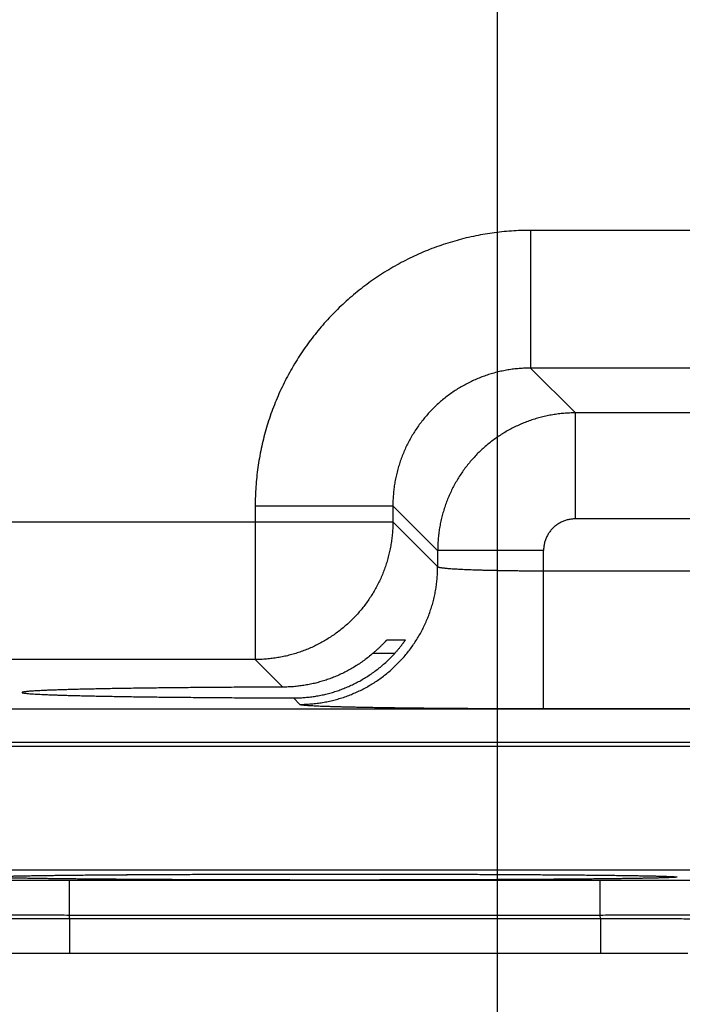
# Model space of a CAD drawing. Header units: inches. Extents: x 0 to 34, y 0 to 22.
# Tile 90 of 112: x 24.252 to 24.627, y 13.934 to 14.492. Entities that reach past the tile are written whole.
import ezdxf

# ---------------------------------------------------------------- set-up
doc = ezdxf.new("R2010")
doc.units = ezdxf.units.IN
doc.header["$LTSCALE"] = 1.87
doc.header["$MEASUREMENT"] = 0
doc.layers.get('0').update_dxf_attribs({"linetype": 'CONTINUOUS'})
doc.layers.add('DIMENSIONS', color=7, linetype='CONTINUOUS')
doc.styles.get("Standard").update_dxf_attribs({"font": 'txt', "width": 0.8})
doc.dimstyles.new('DIMSTYLE_1', dxfattribs={"dimtxt": 0.125, "dimasz": 0.18, "dimexe": 0.18, "dimexo": 0.0625, "dimgap": 0.09, "dimtad": 0, "dimtih": 1, "dimtoh": 1, "dimdec": 3, "dimzin": 4, "dimdsep": 46, "dimtxsty": 'STANDARD', "dimblk": '_FILLED', "dimblk1": '_FILLED', "dimblk2": '_FILLED', "dimcen": 0.09, "dimadec": 0, "dimazin": 0, "dimtp": 0.01, "dimtm": 0.01, "dimtfac": 1, "dimtdec": 3, "dimtofl": 0, "dimtmove": 0, "dimatfit": 3, "dimldrblk": '_FILLED', "dimfxl": 1, "dimtolj": 1, "dimtzin": 4, "dimarcsym": 0})

# ---------------------------------------------------------------- blocks, each defined once
blk = doc.blocks.new('_FILLED')
at = {"color": 0, "linetype": 'BYBLOCK'}
blk.add_solid([(0, 0), (-1, 0.1736), (-1, -0.1736)], dxfattribs=at)
blk = doc.blocks.new('*D6')
at = {"layer": 'DIMENSIONS', "color": 2, "linetype": 'CONTINUOUS'}
for p, q in [((25.45245, 14.88595), (25.45245, 13.08141)), ((24.52245, 14.87442), (24.52245, 13.08141)), ((24.98745, 13.20641), (23.68932, 13.20641)), ((24.52245, 13.20641), (24.98745, 13.20641)), ((25.45245, 13.20641), (24.98745, 13.20641))]:
    blk.add_line(p, q, dxfattribs=at)
at = {"layer": 'DIMENSIONS', "color": 2, "linetype": 'CONTINUOUS', "xscale": 0.18, "yscale": 0.18, "zscale": 0.18, "rotation": 180}
blk.add_blockref('_FILLED', (24.52245, 13.20641), dxfattribs=at)
at = {"layer": 'DIMENSIONS', "color": 2, "linetype": 'CONTINUOUS', "xscale": 0.18, "yscale": 0.18, "zscale": 0.18}
blk.add_blockref('_FILLED', (25.45245, 13.20641), dxfattribs=at)
at = {"layer": 'DIMENSIONS', "color": 2, "linetype": 'CONTINUOUS', "width": 0.8}
for s, p in [('[', (22.92682, 13.14391)), (']', (23.52682, 13.14391)), ('7X ', (22.10182, 13.14391)), ('.930', (22.40182, 13.14391)), ('23.62', (23.02682, 13.14391))]:
    blk.add_text(s, height=0.125, dxfattribs=at).set_placement(p)

msp = doc.modelspace()

# ---------------------------------------------------------------- linework, layer by layer
at = {"color": 7, "linetype": 'CONTINUOUS'}
for p, q in [((24.6916, 14.37228), (24.54129, 14.37228)), ((24.54129, 14.37228), (24.54129, 14.29429)), ((24.6916, 14.29429), (24.54129, 14.29429)), ((24.54129, 14.29429), (24.56666, 14.26892)), ((24.66623, 14.26892), (24.56666, 14.26892)), ((24.56666, 14.20893), (24.56666, 14.26892)), ((24.38531, 14.21631), (24.4633, 14.21631)), ((24.38531, 14.21631), (24.38531, 14.12929)), ((24.4633, 14.21631), (24.48867, 14.19094)), ((24.4633, 14.21631), (24.4633, 14.20728)), ((24.66623, 14.20893), (24.56666, 14.20893)), ((23.83959, 14.20728), (24.4633, 14.20728)), ((24.4633, 14.20728), (24.48867, 14.18191)), ((24.54866, 14.19094), (24.48867, 14.19094)), ((24.48867, 14.19094), (24.48867, 14.18191)), ((24.54866, 14.10156), (24.54866, 14.19094)), ((24.54866, 14.17955), (24.68423, 14.17955)), ((24.46005, 14.14052), (24.47035, 14.14052)), ((24.46437, 14.13278), (24.45201, 14.13278)), ((24.38531, 14.12929), (23.91758, 14.12929)), ((24.38531, 14.12929), (24.40091, 14.11369)), ((24.40703, 14.10758), (24.41068, 14.10392)), ((18.41877, 14.10148), (25.80914, 14.10148)), ((24.54866, 14.10156), (24.68423, 14.10156)), ((18.41877, 14.08246), (25.80914, 14.08246)), ((24.09177, 14.0803), (24.76912, 14.0803)), ((24.13021, 14.01031), (24.73068, 14.01031)), ((24.25051, 14.00679), (24.25382, 14.00686)), ((24.25907, 14.00695), (24.26435, 14.00703)), ((24.26435, 14.00703), (24.2708, 14.00712)), ((24.2708, 14.00712), (24.27653, 14.00719)), ((24.27653, 14.00719), (24.2832, 14.00726)), ((24.28008, 14.00432), (24.58081, 14.00432)), ((24.28008, 13.98467), (24.28008, 14.00432)), ((24.2832, 14.00726), (24.29105, 14.00734)), ((24.29105, 14.00734), (24.30049, 14.00742)), ((24.30049, 14.00742), (24.31234, 14.00751)), ((24.31234, 14.00751), (24.32218, 14.00757)), ((24.32218, 14.00757), (24.33313, 14.00763)), ((24.33313, 14.00763), (24.34437, 14.00768)), ((24.34437, 14.00768), (24.35599, 14.00773)), ((24.35599, 14.00773), (24.36793, 14.00777)), ((24.36793, 14.00777), (24.38014, 14.0078)), ((24.38014, 14.0078), (24.39258, 14.00782)), ((24.39258, 14.00782), (24.40518, 14.00784)), ((24.40518, 14.00784), (24.4179, 14.00785)), ((24.4179, 14.00785), (24.43045, 14.00786)), ((24.43045, 14.00786), (24.44298, 14.00785)), ((24.44298, 14.00785), (24.4557, 14.00784)), ((24.4557, 14.00784), (24.46831, 14.00782)), ((24.46831, 14.00782), (24.48075, 14.0078)), ((24.48075, 14.0078), (24.49298, 14.00777)), ((24.49298, 14.00777), (24.50494, 14.00773)), ((24.50494, 14.00773), (24.51657, 14.00768)), ((24.51657, 14.00768), (24.5278, 14.00763)), ((24.5278, 14.00763), (24.53868, 14.00757)), ((24.53868, 14.00757), (24.54872, 14.0075)), ((24.54872, 14.0075), (24.55741, 14.00744)), ((24.55741, 14.00744), (24.56824, 14.00735)), ((24.56824, 14.00735), (24.57693, 14.00727)), ((24.57693, 14.00727), (24.58416, 14.00719)), ((24.58081, 13.98467), (24.58081, 14.00432)), ((24.58416, 14.00719), (24.59031, 14.00712)), ((24.59031, 14.00712), (24.59557, 14.00705)), ((24.59557, 14.00705), (24.60136, 14.00696)), ((24.60136, 14.00696), (24.60597, 14.00688)), ((24.60597, 14.00688), (24.60969, 14.0068)), ((24.60969, 14.0068), (24.61273, 14.00673)), ((24.61273, 14.00673), (24.61519, 14.00667)), ((24.61519, 14.00667), (24.61713, 14.00661)), ((24.61713, 14.00661), (24.61866, 14.00656)), ((24.61866, 14.00656), (24.61958, 14.00652)), ((24.61958, 14.00652), (24.62034, 14.00648)), ((24.62034, 14.00648), (24.62075, 14.00646)), ((24.62075, 14.00646), (24.62109, 14.00644)), ((24.62109, 14.00644), (24.62137, 14.00643)), ((24.62137, 14.00643), (24.62158, 14.00641)), ((24.62158, 14.00641), (24.62174, 14.0064)), ((24.62189, 14.00639), (24.62192, 14.00639)), ((24.28005, 13.98274), (24.28008, 13.98467)), ((24.28005, 13.98274), (24.58085, 13.98274)), ((24.28005, 13.98274), (24.28005, 13.96309)), ((24.28008, 13.98467), (24.58081, 13.98467)), ((24.58085, 13.98274), (24.58081, 13.98467)), ((24.58085, 13.98274), (24.58085, 13.96309)), ((24.2426, 13.96306), (24.25502, 13.96308)), ((24.25502, 13.96308), (24.26762, 13.96309)), ((24.26762, 13.96309), (24.58085, 13.96309)), ((24.58085, 13.96309), (24.59319, 13.96309)), ((24.59319, 13.96309), (24.60572, 13.96308)), ((24.60572, 13.96308), (24.61813, 13.96306)), ((24.61813, 13.96306), (24.63037, 13.96303))]:
    msp.add_line(p, q, dxfattribs=at)
for points in [[(24.25382, 14.00686), (24.25791, 14.00693), (24.25907, 14.00695)], [(24.62174, 14.0064), (24.62186, 14.00639), (24.62189, 14.00639)]]:
    msp.add_lwpolyline(points, dxfattribs=at)
for points, knots in [([(24.54129, 14.37228), (24.53948, 14.37228), (24.53586, 14.37222), (24.53043, 14.37193), (24.525, 14.37146), (24.5196, 14.3708), (24.51422, 14.36995), (24.50888, 14.36891), (24.50357, 14.36769), (24.49831, 14.36628), (24.4931, 14.36468), (24.48795, 14.36291), (24.48286, 14.36096), (24.47785, 14.35883), (24.47291, 14.35653), (24.46806, 14.35406), (24.46329, 14.35142), (24.45862, 14.34861), (24.45406, 14.34565), (24.44959, 14.34253), (24.44524, 14.33925), (24.44101, 14.33582), (24.4369, 14.33225), (24.43292, 14.32853), (24.42907, 14.32468), (24.42535, 14.3207), (24.42178, 14.31659), (24.41835, 14.31236), (24.41507, 14.30801), (24.41195, 14.30355), (24.40898, 14.29898), (24.40618, 14.29431), (24.40354, 14.28955), (24.40107, 14.28469), (24.39877, 14.27976), (24.39664, 14.27474), (24.39469, 14.26966), (24.39291, 14.26451), (24.39132, 14.2593), (24.38991, 14.25403), (24.38869, 14.24873), (24.38765, 14.24338), (24.3868, 14.238), (24.38613, 14.23259), (24.38566, 14.22717), (24.38538, 14.22174), (24.38531, 14.21812), (24.38531, 14.21631)], [0, 0, 0, 0, 0.022161, 0.044356, 0.066574, 0.088801, 0.111028, 0.133246, 0.155464, 0.177691, 0.199926, 0.222163, 0.244394, 0.266622, 0.288847, 0.311071, 0.333295, 0.35552, 0.377746, 0.399972, 0.422198, 0.444423, 0.466649, 0.488874, 0.511099, 0.533323, 0.555548, 0.577774, 0.6, 0.622226, 0.644452, 0.666678, 0.688903, 0.711128, 0.733352, 0.755576, 0.777805, 0.800041, 0.822277, 0.844507, 0.866729, 0.888953, 0.911185, 0.933417, 0.955638, 0.977836, 1, 1, 1, 1]), ([(24.54129, 14.29429), (24.54022, 14.29429), (24.53807, 14.29425), (24.53485, 14.29405), (24.53164, 14.29372), (24.52845, 14.29326), (24.52528, 14.29266), (24.52213, 14.29193), (24.51902, 14.29108), (24.51595, 14.2901), (24.51292, 14.28899), (24.50994, 14.28775), (24.50702, 14.2864), (24.50415, 14.28492), (24.50135, 14.28333), (24.49861, 14.28162), (24.49595, 14.27981), (24.49337, 14.27788), (24.49087, 14.27585), (24.48845, 14.27371), (24.48612, 14.27148), (24.48389, 14.26916), (24.48176, 14.26674), (24.47972, 14.26424), (24.4778, 14.26165), (24.47598, 14.25899), (24.47427, 14.25626), (24.47268, 14.25345), (24.4712, 14.25059), (24.46985, 14.24766), (24.46861, 14.24468), (24.4675, 14.24165), (24.46652, 14.23858), (24.46566, 14.23547), (24.46494, 14.23233), (24.46434, 14.22915), (24.46388, 14.22596), (24.46354, 14.22275), (24.46335, 14.21953), (24.4633, 14.21738), (24.4633, 14.21631)], [0, 0, 0, 0, 0.026326, 0.05265, 0.078971, 0.105291, 0.131612, 0.157932, 0.18425, 0.210565, 0.236878, 0.263188, 0.289496, 0.315803, 0.34211, 0.368417, 0.394724, 0.421029, 0.447334, 0.473639, 0.499944, 0.526249, 0.552554, 0.578861, 0.605169, 0.631478, 0.657787, 0.684098, 0.71041, 0.736723, 0.763038, 0.789358, 0.815684, 0.842013, 0.868345, 0.894675, 0.921003, 0.947332, 0.973663, 1, 1, 1, 1]), ([(24.56666, 14.26892), (24.56558, 14.26892), (24.56343, 14.26888), (24.56022, 14.26868), (24.55701, 14.26834), (24.55382, 14.26788), (24.55065, 14.26728), (24.5475, 14.26655), (24.54439, 14.2657), (24.54132, 14.26471), (24.53829, 14.2636), (24.53532, 14.26237), (24.53239, 14.26101), (24.52952, 14.25953), (24.52672, 14.25794), (24.52399, 14.25623), (24.52133, 14.25441), (24.51875, 14.25249), (24.51625, 14.25046), (24.51383, 14.24832), (24.5115, 14.24609), (24.50927, 14.24377), (24.50714, 14.24135), (24.50511, 14.23885), (24.50318, 14.23626), (24.50136, 14.2336), (24.49965, 14.23086), (24.49806, 14.22806), (24.49658, 14.22519), (24.49522, 14.22226), (24.49399, 14.21928), (24.49288, 14.21626), (24.49189, 14.21318), (24.49104, 14.21008), (24.49031, 14.20693), (24.48971, 14.20377), (24.48925, 14.20058), (24.48892, 14.19737), (24.48872, 14.19416), (24.48867, 14.19201), (24.48867, 14.19094)], [0, 0, 0, 0, 0.02633, 0.052658, 0.078985, 0.10531, 0.131635, 0.157961, 0.184286, 0.210609, 0.236933, 0.26326, 0.289587, 0.315904, 0.342203, 0.368494, 0.394785, 0.42108, 0.447383, 0.473692, 0.500001, 0.526307, 0.552615, 0.578933, 0.605258, 0.631584, 0.657907, 0.684231, 0.710561, 0.736892, 0.763218, 0.789538, 0.815859, 0.842182, 0.868502, 0.894809, 0.921107, 0.947401, 0.973698, 1, 1, 1, 1]), ([(24.56666, 14.20893), (24.56631, 14.20893), (24.56562, 14.20891), (24.56459, 14.20882), (24.56355, 14.20867), (24.56253, 14.20846), (24.56151, 14.20819), (24.56051, 14.20786), (24.55954, 14.20748), (24.55859, 14.20703), (24.55766, 14.20654), (24.55677, 14.20599), (24.55591, 14.20538), (24.55509, 14.20473), (24.5543, 14.20404), (24.55356, 14.2033), (24.55286, 14.20251), (24.55221, 14.20169), (24.55161, 14.20083), (24.55106, 14.19994), (24.55057, 14.19901), (24.55012, 14.19806), (24.54973, 14.19708), (24.5494, 14.19609), (24.54913, 14.19507), (24.54892, 14.19405), (24.54877, 14.19301), (24.54868, 14.19197), (24.54866, 14.19128), (24.54866, 14.19094)], [0, 0, 0, 0, 0.036617, 0.073427, 0.110383, 0.147443, 0.184567, 0.221713, 0.258844, 0.295937, 0.333007, 0.370073, 0.407151, 0.444244, 0.481347, 0.518455, 0.555564, 0.592666, 0.629753, 0.666826, 0.703904, 0.741008, 0.778157, 0.815328, 0.852478, 0.889563, 0.92654, 0.963368, 1, 1, 1, 1]), ([(24.4633, 14.20728), (24.4633, 14.20621), (24.46326, 14.20406), (24.46306, 14.20084), (24.46272, 14.19763), (24.46226, 14.19444), (24.46166, 14.19127), (24.46093, 14.18813), (24.46008, 14.18503), (24.45909, 14.18196), (24.45798, 14.17893), (24.45675, 14.17595), (24.45539, 14.17302), (24.45391, 14.17016), (24.45232, 14.16735), (24.45061, 14.16462), (24.44879, 14.16196), (24.44687, 14.15937), (24.44483, 14.15687), (24.4427, 14.15445), (24.44047, 14.15213), (24.43814, 14.14989), (24.43572, 14.14776), (24.43322, 14.14573), (24.43063, 14.1438), (24.42797, 14.14198), (24.42524, 14.14027), (24.42243, 14.13868), (24.41957, 14.1372), (24.41664, 14.13585), (24.41366, 14.13461), (24.41064, 14.1335), (24.40757, 14.13252), (24.40446, 14.13166), (24.40132, 14.13093), (24.39815, 14.13034), (24.39496, 14.12987), (24.39175, 14.12954), (24.38854, 14.12934), (24.38639, 14.12929), (24.38531, 14.12929)], [0, 0, 0, 0, 0.026315, 0.05263, 0.078945, 0.105261, 0.131577, 0.157893, 0.184209, 0.210526, 0.236843, 0.263161, 0.289478, 0.315796, 0.342114, 0.368432, 0.39475, 0.421068, 0.447387, 0.473705, 0.500023, 0.526342, 0.55266, 0.578978, 0.605297, 0.631615, 0.657932, 0.68425, 0.710567, 0.736885, 0.763203, 0.789519, 0.815835, 0.842151, 0.868467, 0.894785, 0.921098, 0.947404, 0.973703, 1, 1, 1, 1]), ([(24.41068, 14.10392), (24.41176, 14.10392), (24.41391, 14.10397), (24.41712, 14.10417), (24.42033, 14.1045), (24.42352, 14.10497), (24.42669, 14.10557), (24.42983, 14.10629), (24.43294, 14.10715), (24.43601, 14.10813), (24.43904, 14.10925), (24.44201, 14.11048), (24.44494, 14.11184), (24.44781, 14.11331), (24.45061, 14.11491), (24.45334, 14.11661), (24.45601, 14.11843), (24.45859, 14.12036), (24.46109, 14.12239), (24.46351, 14.12453), (24.46584, 14.12676), (24.46807, 14.12909), (24.4702, 14.1315), (24.47224, 14.13401), (24.47416, 14.13659), (24.47598, 14.13925), (24.47769, 14.14199), (24.47928, 14.14479), (24.48076, 14.14766), (24.48212, 14.15058), (24.48335, 14.15356), (24.48446, 14.15659), (24.48545, 14.15966), (24.4863, 14.16277), (24.48703, 14.16591), (24.48763, 14.16907), (24.48809, 14.17226), (24.48843, 14.17547), (24.48863, 14.17869), (24.48867, 14.18084), (24.48867, 14.18191)], [0, 0, 0, 0, 0.026313, 0.052627, 0.078941, 0.105256, 0.131571, 0.157886, 0.184201, 0.210517, 0.236833, 0.263149, 0.289465, 0.315782, 0.342098, 0.368415, 0.394732, 0.421049, 0.447367, 0.473684, 0.500001, 0.526318, 0.552636, 0.578953, 0.60527, 0.631587, 0.657904, 0.68422, 0.710537, 0.736853, 0.763169, 0.789485, 0.8158, 0.842115, 0.86843, 0.894745, 0.921059, 0.947373, 0.973687, 1, 1, 1, 1]), ([(24.48867, 14.18191), (24.48869, 14.18187), (24.4888, 14.18178), (24.48903, 14.18168), (24.48938, 14.18158), (24.48984, 14.18148), (24.49041, 14.18137), (24.4911, 14.18127), (24.4919, 14.18117), (24.49282, 14.18107), (24.49384, 14.18097), (24.49497, 14.18088), (24.49621, 14.18078), (24.49755, 14.18069), (24.49899, 14.1806), (24.50053, 14.18051), (24.50217, 14.18043), (24.50389, 14.18035), (24.50571, 14.18027), (24.50761, 14.1802), (24.50958, 14.18013), (24.51164, 14.18006), (24.51377, 14.17999), (24.51597, 14.17993), (24.51823, 14.17988), (24.52055, 14.17983), (24.52293, 14.17978), (24.52535, 14.17973), (24.52783, 14.17969), (24.53034, 14.17966), (24.53289, 14.17963), (24.53547, 14.1796), (24.53808, 14.17958), (24.54071, 14.17957), (24.54335, 14.17955), (24.546, 14.17955), (24.54778, 14.17955), (24.54866, 14.17955)], [0, 0, 0, 0, 0.002498, 0.006617, 0.012558, 0.020374, 0.030076, 0.041659, 0.05511, 0.070405, 0.087518, 0.106417, 0.127067, 0.149429, 0.173458, 0.199108, 0.22633, 0.255071, 0.285272, 0.316876, 0.349821, 0.384042, 0.419471, 0.456039, 0.493674, 0.532302, 0.571848, 0.612233, 0.65338, 0.695207, 0.737631, 0.780569, 0.823937, 0.867649, 0.911621, 0.955768, 1, 1, 1, 1]), ([(24.45201, 14.13278), (24.45227, 14.13301), (24.45278, 14.13346), (24.45353, 14.13412), (24.45423, 14.13477), (24.4549, 14.13539), (24.45552, 14.13599), (24.45611, 14.13655), (24.45665, 14.13708), (24.45714, 14.13758), (24.45759, 14.13803), (24.458, 14.13845), (24.45837, 14.13883), (24.45869, 14.13916), (24.45898, 14.13946), (24.45922, 14.13972), (24.45944, 14.13993), (24.45961, 14.14012), (24.45976, 14.14026), (24.45987, 14.14037), (24.45996, 14.14045), (24.46001, 14.1405), (24.46004, 14.14052), (24.46005, 14.14052)], [0, 0, 0, 0, 0.093093, 0.182833, 0.26871, 0.350314, 0.427653, 0.500435, 0.568278, 0.630933, 0.688423, 0.740626, 0.787615, 0.829425, 0.866231, 0.898139, 0.925332, 0.947993, 0.96629, 0.980452, 0.990645, 0.997085, 1, 1, 1, 1]), ([(24.47035, 14.14052), (24.47035, 14.14052), (24.47035, 14.14048), (24.47033, 14.14045), (24.47028, 14.14036), (24.47021, 14.14024), (24.47012, 14.14008), (24.46999, 14.13989), (24.46984, 14.13966), (24.46966, 14.13939), (24.46945, 14.13908), (24.4692, 14.13873), (24.46893, 14.13835), (24.46862, 14.13793), (24.46827, 14.13747), (24.4679, 14.13697), (24.46748, 14.13644), (24.46704, 14.13589), (24.46656, 14.1353), (24.46605, 14.1347), (24.46552, 14.13407), (24.46495, 14.13343), (24.46457, 14.133), (24.46437, 14.13278)], [0, 0, 0, 0, 0.001698, 0.007099, 0.016707, 0.030728, 0.049309, 0.072632, 0.100785, 0.133928, 0.1721, 0.215408, 0.263828, 0.317381, 0.37597, 0.439511, 0.507811, 0.580661, 0.657754, 0.738739, 0.823126, 0.910393, 1, 1, 1, 1]), ([(24.43045, 14.11114), (24.43141, 14.11145), (24.43333, 14.11209), (24.43618, 14.11318), (24.439, 14.11438), (24.44178, 14.1157), (24.44452, 14.11713), (24.44722, 14.11869), (24.44987, 14.12036), (24.45246, 14.12215), (24.45499, 14.12406), (24.45746, 14.12607), (24.45985, 14.1282), (24.46216, 14.13043), (24.46364, 14.13199), (24.46437, 14.13278)], [0, 0, 0, 0, 0.07447, 0.14934, 0.224561, 0.300144, 0.376193, 0.452677, 0.529574, 0.606982, 0.684837, 0.763048, 0.841671, 0.920684, 1, 1, 1, 1]), ([(24.45201, 14.13278), (24.45119, 14.13208), (24.44953, 14.13071), (24.44697, 14.12876), (24.44435, 14.12693), (24.44167, 14.12521), (24.43893, 14.12362), (24.43615, 14.12214), (24.43332, 14.12078), (24.43141, 14.11995), (24.43045, 14.11956)], [0, 0, 0, 0, 0.127219, 0.253841, 0.379779, 0.505138, 0.629854, 0.753882, 0.877304, 1, 1, 1, 1]), ([(24.43045, 14.11956), (24.4295, 14.11917), (24.4276, 14.11843), (24.42471, 14.11744), (24.42179, 14.11657), (24.41886, 14.11581), (24.4159, 14.11516), (24.41293, 14.11464), (24.40994, 14.11422), (24.40694, 14.11392), (24.40393, 14.11374), (24.40192, 14.1137), (24.40091, 14.11369)], [0, 0, 0, 0, 0.101232, 0.202065, 0.302454, 0.402482, 0.502332, 0.601996, 0.70147, 0.800944, 0.900462, 1, 1, 1, 1]), ([(24.40091, 14.11369), (24.39895, 14.11369), (24.39504, 14.11367), (24.38919, 14.11365), (24.38339, 14.11363), (24.37765, 14.1136), (24.37196, 14.11356), (24.36634, 14.11353), (24.3608, 14.11349), (24.35533, 14.11345), (24.34995, 14.1134), (24.34466, 14.11335), (24.33947, 14.1133), (24.33439, 14.11324), (24.32941, 14.11318), (24.32455, 14.11312), (24.31981, 14.11306), (24.3152, 14.11299), (24.31072, 14.11292), (24.30637, 14.11285), (24.30217, 14.11278), (24.29812, 14.1127), (24.29421, 14.11262), (24.29047, 14.11254), (24.28688, 14.11246), (24.28345, 14.11237), (24.2802, 14.11228), (24.27712, 14.11219), (24.27421, 14.1121), (24.27148, 14.11201), (24.26893, 14.11192), (24.26657, 14.11182), (24.26439, 14.11172), (24.26241, 14.11162), (24.26062, 14.11153), (24.25902, 14.11143), (24.25761, 14.11132), (24.25641, 14.11122), (24.2554, 14.11112), (24.2546, 14.11102), (24.25398, 14.11093), (24.25361, 14.11081), (24.25334, 14.11076), (24.25332, 14.11066), (24.25332, 14.11065)], [0, 0, 0, 0, 0.039867, 0.079465, 0.118734, 0.157649, 0.196148, 0.234196, 0.271752, 0.308761, 0.345197, 0.381002, 0.416147, 0.45059, 0.484282, 0.5172, 0.549291, 0.58053, 0.610877, 0.640292, 0.668753, 0.696214, 0.722655, 0.748042, 0.77234, 0.795532, 0.817581, 0.838471, 0.858172, 0.876662, 0.893925, 0.909934, 0.924678, 0.938136, 0.950293, 0.961139, 0.970657, 0.978843, 0.985686, 0.991181, 0.995329, 0.99814, 0.999664, 1, 1, 1, 1]), ([(24.25332, 14.11065), (24.25332, 14.11063), (24.25334, 14.11053), (24.25362, 14.11047), (24.254, 14.11036), (24.25463, 14.11027), (24.25543, 14.11016), (24.25645, 14.11006), (24.25766, 14.10996), (24.25907, 14.10986), (24.26067, 14.10976), (24.26247, 14.10966), (24.26446, 14.10956), (24.26664, 14.10947), (24.26901, 14.10937), (24.27156, 14.10928), (24.2743, 14.10918), (24.27721, 14.10909), (24.2803, 14.109), (24.28356, 14.10891), (24.28699, 14.10883), (24.29058, 14.10875), (24.29434, 14.10866), (24.29824, 14.10859), (24.3023, 14.10851), (24.30651, 14.10843), (24.31086, 14.10836), (24.31534, 14.10829), (24.31996, 14.10823), (24.3247, 14.10816), (24.32957, 14.1081), (24.33455, 14.10804), (24.33964, 14.10799), (24.34483, 14.10794), (24.35012, 14.10789), (24.3555, 14.10784), (24.36097, 14.1078), (24.36652, 14.10776), (24.37214, 14.10772), (24.37783, 14.10769), (24.38358, 14.10766), (24.38938, 14.10764), (24.39523, 14.10761), (24.40111, 14.10759), (24.40505, 14.10758), (24.40703, 14.10758)], [0, 0, 0, 0, 0.000358, 0.001859, 0.004599, 0.008623, 0.013942, 0.020554, 0.028454, 0.037637, 0.04809, 0.059806, 0.072768, 0.086964, 0.102379, 0.11899, 0.136786, 0.155739, 0.175834, 0.197046, 0.219345, 0.242717, 0.267124, 0.292546, 0.318951, 0.346304, 0.374586, 0.40375, 0.433774, 0.46462, 0.496247, 0.528632, 0.561721, 0.595492, 0.629898, 0.664898, 0.700461, 0.736532, 0.773087, 0.810071, 0.847444, 0.885173, 0.923197, 0.961492, 1, 1, 1, 1]), ([(24.40703, 14.10758), (24.40802, 14.10758), (24.41, 14.10761), (24.41297, 14.10777), (24.41592, 14.10805), (24.41886, 14.10844), (24.42179, 14.10894), (24.4247, 14.10956), (24.42759, 14.11028), (24.4295, 14.11084), (24.43045, 14.11114)], [0, 0, 0, 0, 0.125074, 0.249956, 0.374653, 0.499371, 0.624165, 0.749095, 0.874369, 1, 1, 1, 1]), ([(24.41068, 14.10392), (24.41073, 14.10388), (24.41092, 14.10382), (24.41127, 14.10373), (24.41181, 14.10365), (24.41253, 14.10357), (24.41342, 14.10348), (24.41449, 14.1034), (24.41573, 14.10332), (24.41715, 14.10323), (24.41874, 14.10315), (24.4205, 14.10307), (24.42242, 14.10299), (24.42451, 14.10291), (24.42677, 14.10284), (24.42918, 14.10276), (24.43175, 14.10269), (24.43447, 14.10261), (24.43734, 14.10254), (24.44035, 14.10247), (24.44351, 14.10241), (24.4468, 14.10234), (24.45023, 14.10228), (24.45379, 14.10222), (24.45746, 14.10216), (24.46126, 14.1021), (24.46517, 14.10205), (24.4692, 14.102), (24.47332, 14.10195), (24.47754, 14.1019), (24.48186, 14.10186), (24.48626, 14.10182), (24.49074, 14.10178), (24.4953, 14.10174), (24.49993, 14.10171), (24.50463, 14.10168), (24.50938, 14.10166), (24.51418, 14.10163), (24.51903, 14.10161), (24.52391, 14.1016), (24.52883, 14.10158), (24.53377, 14.10157), (24.53873, 14.10156), (24.54369, 14.10156), (24.54701, 14.10156), (24.54866, 14.10156)], [0, 0, 0, 0, 0.001426, 0.004083, 0.008016, 0.013231, 0.019726, 0.027494, 0.036531, 0.046826, 0.058362, 0.071121, 0.085088, 0.10025, 0.116588, 0.134078, 0.152694, 0.172414, 0.193218, 0.215077, 0.237959, 0.26183, 0.286661, 0.312428, 0.339095, 0.366623, 0.394974, 0.424112, 0.454004, 0.484609, 0.515884, 0.547787, 0.580279, 0.613319, 0.646868, 0.680886, 0.715324, 0.750126, 0.785237, 0.820624, 0.856256, 0.892079, 0.928025, 0.964023, 1, 1, 1, 1]), ([(24.13013, 14.00563), (24.13013, 14.00559), (24.13031, 14.00557), (24.13053, 14.00552), (24.13102, 14.00549), (24.13164, 14.00544), (24.13246, 14.0054), (24.13346, 14.00535), (24.13464, 14.00531), (24.13599, 14.00526), (24.13752, 14.00522), (24.13923, 14.00518), (24.1411, 14.00514), (24.14314, 14.00509), (24.14536, 14.00505), (24.14773, 14.00501), (24.15027, 14.00497), (24.15296, 14.00493), (24.15581, 14.0049), (24.15881, 14.00486), (24.16196, 14.00482), (24.16525, 14.00479), (24.16868, 14.00475), (24.17225, 14.00472), (24.17595, 14.00469), (24.17978, 14.00466), (24.18372, 14.00463), (24.18779, 14.0046), (24.19197, 14.00457), (24.19625, 14.00454), (24.20064, 14.00452), (24.20512, 14.00449), (24.2097, 14.00447), (24.21436, 14.00445), (24.2191, 14.00443), (24.22392, 14.00441), (24.2288, 14.0044), (24.23375, 14.00438), (24.23875, 14.00437), (24.24381, 14.00436), (24.2489, 14.00435), (24.25404, 14.00434), (24.2592, 14.00433), (24.2644, 14.00433), (24.26961, 14.00432), (24.27484, 14.00432), (24.27833, 14.00432), (24.28008, 14.00432)], [0, 0, 0, 0, 0.000681, 0.002532, 0.005586, 0.009848, 0.015314, 0.021977, 0.029829, 0.038864, 0.049073, 0.060443, 0.072956, 0.086595, 0.101343, 0.117187, 0.134107, 0.152081, 0.171086, 0.191101, 0.212103, 0.234064, 0.256956, 0.280752, 0.305424, 0.330943, 0.357277, 0.384394, 0.412261, 0.440844, 0.470107, 0.500017, 0.530535, 0.561624, 0.593247, 0.625371, 0.657958, 0.690964, 0.724342, 0.758049, 0.792043, 0.826288, 0.860752, 0.895399, 0.930186, 0.965069, 1, 1, 1, 1]), ([(24.43045, 14.00448), (24.42832, 14.00448), (24.42405, 14.00448), (24.41766, 14.00448), (24.41128, 14.00448), (24.40492, 14.00449), (24.39859, 14.0045), (24.39229, 14.00451), (24.38603, 14.00452), (24.37983, 14.00453), (24.37368, 14.00455), (24.36759, 14.00457), (24.36157, 14.00459), (24.35563, 14.00461), (24.34977, 14.00463), (24.34399, 14.00465), (24.33831, 14.00468), (24.33273, 14.00471), (24.32726, 14.00474), (24.3219, 14.00477), (24.31665, 14.0048), (24.31154, 14.00483), (24.30655, 14.00487), (24.30169, 14.0049), (24.29698, 14.00494), (24.29241, 14.00498), (24.288, 14.00502), (24.28374, 14.00506), (24.27964, 14.0051), (24.27571, 14.00515), (24.27194, 14.00519), (24.26835, 14.00524), (24.26494, 14.00529), (24.2617, 14.00534), (24.25866, 14.00538), (24.25579, 14.00543), (24.25313, 14.00549), (24.25065, 14.00554), (24.24837, 14.00559), (24.24629, 14.00564), (24.24441, 14.00569), (24.24274, 14.00575), (24.24127, 14.0058), (24.24001, 14.00586), (24.23895, 14.00591), (24.23812, 14.00597), (24.23745, 14.006), (24.23709, 14.0061), (24.23676, 14.00607), (24.23676, 14.00626), (24.23709, 14.00623), (24.23745, 14.00633), (24.23812, 14.00636), (24.2386, 14.0064), (24.23888, 14.00642)], [0, 0, 0, 0, 0.032635, 0.065268, 0.097851, 0.130341, 0.16269, 0.194855, 0.226799, 0.258491, 0.289896, 0.320984, 0.351721, 0.382076, 0.412015, 0.441504, 0.470508, 0.498996, 0.526941, 0.554322, 0.581105, 0.60725, 0.632725, 0.657508, 0.681573, 0.704895, 0.727444, 0.749198, 0.770131, 0.790221, 0.809447, 0.827789, 0.845226, 0.861739, 0.877307, 0.891916, 0.90555, 0.918195, 0.929837, 0.94046, 0.950054, 0.95861, 0.96612, 0.972575, 0.977965, 0.982287, 0.985538, 0.987719, 0.988838, 0.989123, 0.990243, 0.992425, 0.995677, 1, 1, 1, 1]), ([(24.23897, 14.00642), (24.23929, 14.00644), (24.24004, 14.00648), (24.24127, 14.00653), (24.24274, 14.00658), (24.24441, 14.00664), (24.24629, 14.00669), (24.24837, 14.00674), (24.25065, 14.0068), (24.25313, 14.00685), (24.2558, 14.0069), (24.25866, 14.00695), (24.26171, 14.007), (24.26494, 14.00705), (24.26835, 14.00709), (24.27194, 14.00714), (24.27571, 14.00718), (24.27964, 14.00723), (24.28374, 14.00727), (24.288, 14.00731), (24.29242, 14.00735), (24.29698, 14.00739), (24.3017, 14.00743), (24.30655, 14.00747), (24.31154, 14.0075), (24.31666, 14.00753), (24.3219, 14.00757), (24.32726, 14.0076), (24.33274, 14.00763), (24.33832, 14.00765), (24.344, 14.00768), (24.34977, 14.0077), (24.35563, 14.00773), (24.36157, 14.00775), (24.36759, 14.00777), (24.37368, 14.00778), (24.37983, 14.0078), (24.38604, 14.00781), (24.39229, 14.00782), (24.39859, 14.00783), (24.40493, 14.00784), (24.41129, 14.00785), (24.41767, 14.00785), (24.42405, 14.00786), (24.42832, 14.00786), (24.43045, 14.00786)], [0, 0, 0, 0, 0.005071, 0.011674, 0.019357, 0.028112, 0.037928, 0.048796, 0.060705, 0.073642, 0.087591, 0.102536, 0.118463, 0.135355, 0.153194, 0.171959, 0.191628, 0.212181, 0.233595, 0.255848, 0.278918, 0.302777, 0.327394, 0.352746, 0.378809, 0.405559, 0.432958, 0.460967, 0.489557, 0.518702, 0.548372, 0.578534, 0.609157, 0.640207, 0.67165, 0.703453, 0.735581, 0.768001, 0.80068, 0.833584, 0.866676, 0.89991, 0.93324, 0.966619, 1, 1, 1, 1]), ([(24.43045, 14.00786), (24.43258, 14.00786), (24.43684, 14.00786), (24.44323, 14.00785), (24.44961, 14.00785), (24.45597, 14.00784), (24.4623, 14.00783), (24.4686, 14.00782), (24.47486, 14.00781), (24.48106, 14.0078), (24.48721, 14.00778), (24.4933, 14.00777), (24.49932, 14.00775), (24.50526, 14.00773), (24.51113, 14.0077), (24.5169, 14.00768), (24.52258, 14.00765), (24.52816, 14.00763), (24.53363, 14.0076), (24.53899, 14.00757), (24.54424, 14.00753), (24.54936, 14.0075), (24.55435, 14.00747), (24.5592, 14.00743), (24.56391, 14.00739), (24.56848, 14.00735), (24.57289, 14.00731), (24.57715, 14.00727), (24.58125, 14.00723), (24.58519, 14.00718), (24.58895, 14.00714), (24.59254, 14.00709), (24.59596, 14.00705), (24.59919, 14.007), (24.60224, 14.00695), (24.6051, 14.0069), (24.60777, 14.00685), (24.61024, 14.0068), (24.61252, 14.00674), (24.6146, 14.00669), (24.61648, 14.00664), (24.61815, 14.00658), (24.61962, 14.00653), (24.62086, 14.00648), (24.6216, 14.00644), (24.62192, 14.00642)], [0, 0, 0, 0, 0.033386, 0.066769, 0.100102, 0.133339, 0.166432, 0.199337, 0.232017, 0.264437, 0.296565, 0.328368, 0.359813, 0.390866, 0.421493, 0.451661, 0.481332, 0.510475, 0.539063, 0.567073, 0.594473, 0.62122, 0.647281, 0.672633, 0.697253, 0.721111, 0.744179, 0.766433, 0.787848, 0.808401, 0.828069, 0.846833, 0.864671, 0.881564, 0.897491, 0.912435, 0.926383, 0.939319, 0.951229, 0.962097, 0.971912, 0.980665, 0.988347, 0.99495, 1, 1, 1, 1]), ([(24.62201, 14.00642), (24.62229, 14.0064), (24.62278, 14.00636), (24.62344, 14.00633), (24.6238, 14.00623), (24.62413, 14.00626), (24.62413, 14.00607), (24.6238, 14.0061), (24.62344, 14.006), (24.62278, 14.00597), (24.62194, 14.00591), (24.62088, 14.00586), (24.61962, 14.0058), (24.61815, 14.00575), (24.61648, 14.00569), (24.6146, 14.00564), (24.61252, 14.00559), (24.61024, 14.00554), (24.60777, 14.00549), (24.6051, 14.00543), (24.60224, 14.00538), (24.59919, 14.00534), (24.59595, 14.00529), (24.59254, 14.00524), (24.58895, 14.00519), (24.58518, 14.00515), (24.58125, 14.0051), (24.57715, 14.00506), (24.57289, 14.00502), (24.56847, 14.00498), (24.56391, 14.00494), (24.5592, 14.0049), (24.55434, 14.00487), (24.54935, 14.00483), (24.54423, 14.0048), (24.53899, 14.00477), (24.53363, 14.00474), (24.52816, 14.00471), (24.52258, 14.00468), (24.5169, 14.00465), (24.51112, 14.00463), (24.50526, 14.00461), (24.49932, 14.00459), (24.4933, 14.00457), (24.48721, 14.00455), (24.48106, 14.00453), (24.47486, 14.00452), (24.4686, 14.00451), (24.4623, 14.0045), (24.45597, 14.00449), (24.44961, 14.00448), (24.44323, 14.00448), (24.43684, 14.00448), (24.43258, 14.00448), (24.43045, 14.00448)], [0, 0, 0, 0, 0.004322, 0.007573, 0.009753, 0.010873, 0.011158, 0.012278, 0.01446, 0.017712, 0.022035, 0.027425, 0.03388, 0.041391, 0.049949, 0.059544, 0.070168, 0.081809, 0.094455, 0.108091, 0.122701, 0.13827, 0.154782, 0.17222, 0.190563, 0.20979, 0.229881, 0.250814, 0.272567, 0.295119, 0.318441, 0.342506, 0.367288, 0.392765, 0.418914, 0.445697, 0.473077, 0.501025, 0.529515, 0.558519, 0.588004, 0.617939, 0.648291, 0.679027, 0.710116, 0.741522, 0.773213, 0.805158, 0.837322, 0.869671, 0.902159, 0.93474, 0.967369, 1, 1, 1, 1]), ([(24.58081, 14.00432), (24.58256, 14.00432), (24.58605, 14.00432), (24.59128, 14.00432), (24.59649, 14.00433), (24.60169, 14.00433), (24.60686, 14.00434), (24.61199, 14.00435), (24.61709, 14.00436), (24.62214, 14.00437), (24.62714, 14.00438), (24.63209, 14.0044), (24.63698, 14.00441), (24.64179, 14.00443), (24.64653, 14.00445), (24.6512, 14.00447), (24.65577, 14.00449), (24.66025, 14.00452), (24.66464, 14.00454), (24.66893, 14.00457), (24.6731, 14.0046), (24.67717, 14.00463), (24.68112, 14.00466), (24.68494, 14.00469), (24.68864, 14.00472), (24.69221, 14.00475), (24.69564, 14.00479), (24.69893, 14.00482), (24.70208, 14.00486), (24.70508, 14.0049), (24.70793, 14.00493), (24.71063, 14.00497), (24.71316, 14.00501), (24.71554, 14.00505), (24.71775, 14.00509), (24.71979, 14.00514), (24.72167, 14.00518), (24.72337, 14.00522), (24.7249, 14.00526), (24.72626, 14.00531), (24.72743, 14.00535), (24.72843, 14.0054), (24.72925, 14.00544), (24.72988, 14.00549), (24.73036, 14.00552), (24.73059, 14.00557), (24.73077, 14.00559), (24.73077, 14.00563)], [0, 0, 0, 0, 0.034938, 0.069822, 0.104609, 0.139256, 0.17372, 0.207965, 0.241959, 0.275665, 0.309042, 0.342047, 0.374635, 0.40676, 0.438383, 0.469471, 0.499988, 0.529897, 0.55916, 0.587742, 0.615608, 0.642725, 0.669059, 0.694578, 0.71925, 0.743045, 0.765938, 0.787899, 0.808901, 0.828917, 0.847922, 0.865896, 0.882816, 0.89866, 0.913408, 0.927046, 0.939559, 0.950929, 0.961138, 0.970173, 0.978025, 0.984687, 0.990153, 0.994415, 0.997469, 0.999319, 1, 1, 1, 1]), ([(24.11023, 13.98595), (24.11036, 13.98594), (24.11056, 13.98589), (24.1111, 13.98588), (24.11177, 13.98584), (24.11267, 13.98581), (24.11375, 13.98577), (24.11503, 13.98574), (24.11649, 13.9857), (24.11816, 13.98567), (24.12001, 13.98563), (24.12204, 13.9856), (24.12426, 13.98557), (24.12666, 13.98553), (24.12924, 13.9855), (24.132, 13.98546), (24.13493, 13.98543), (24.13803, 13.98539), (24.14129, 13.98536), (24.14471, 13.98533), (24.1483, 13.98529), (24.15203, 13.98526), (24.15592, 13.98523), (24.15995, 13.9852), (24.16411, 13.98517), (24.16842, 13.98513), (24.17285, 13.9851), (24.17741, 13.98507), (24.18209, 13.98505), (24.18689, 13.98502), (24.19179, 13.98499), (24.1968, 13.98496), (24.2019, 13.98494), (24.2071, 13.98491), (24.21238, 13.98489), (24.21774, 13.98486), (24.22317, 13.98484), (24.22867, 13.98482), (24.23423, 13.9848), (24.23984, 13.98478), (24.2455, 13.98476), (24.2512, 13.98474), (24.25694, 13.98473), (24.2627, 13.98471), (24.26848, 13.9847), (24.27428, 13.98468), (24.27814, 13.98467), (24.28008, 13.98467)], [0, 0, 0, 0, 0.001759, 0.004678, 0.008756, 0.013989, 0.020371, 0.027896, 0.036555, 0.046339, 0.057235, 0.069229, 0.082307, 0.096452, 0.11165, 0.127883, 0.145133, 0.163377, 0.182595, 0.202765, 0.223864, 0.245867, 0.268746, 0.292475, 0.317028, 0.342378, 0.368498, 0.395356, 0.422919, 0.451153, 0.480029, 0.509514, 0.539571, 0.570164, 0.601259, 0.632824, 0.664824, 0.697217, 0.729963, 0.763023, 0.796357, 0.829928, 0.863696, 0.897625, 0.931678, 0.965816, 1, 1, 1, 1]), ([(24.58081, 13.98467), (24.58275, 13.98467), (24.58662, 13.98468), (24.59241, 13.9847), (24.59819, 13.98471), (24.60396, 13.98473), (24.60969, 13.98474), (24.61539, 13.98476), (24.62105, 13.98478), (24.62666, 13.9848), (24.63222, 13.98482), (24.63772, 13.98484), (24.64315, 13.98486), (24.64851, 13.98489), (24.65379, 13.98491), (24.65899, 13.98494), (24.66409, 13.98496), (24.6691, 13.98499), (24.674, 13.98502), (24.67879, 13.98505), (24.68347, 13.98507), (24.68803, 13.9851), (24.69247, 13.98513), (24.69677, 13.98517), (24.70094, 13.9852), (24.70497, 13.98523), (24.70886, 13.98526), (24.71259, 13.98529), (24.71617, 13.98533), (24.7196, 13.98536), (24.72286, 13.98539), (24.72596, 13.98543), (24.72889, 13.98546), (24.73165, 13.9855), (24.73423, 13.98553), (24.73663, 13.98557), (24.73885, 13.9856), (24.74089, 13.98563), (24.74274, 13.98567), (24.7444, 13.9857), (24.74587, 13.98574), (24.74715, 13.98577), (24.74823, 13.98581), (24.74912, 13.98584), (24.7498, 13.98588), (24.75033, 13.98589), (24.75053, 13.98594), (24.75066, 13.98595)], [0, 0, 0, 0, 0.034185, 0.068322, 0.102374, 0.136301, 0.170067, 0.203635, 0.236968, 0.270025, 0.302769, 0.335161, 0.367158, 0.398722, 0.429814, 0.460405, 0.49046, 0.519943, 0.548817, 0.577049, 0.60461, 0.631467, 0.657587, 0.682938, 0.707492, 0.731222, 0.754102, 0.776107, 0.797209, 0.817383, 0.836603, 0.85485, 0.872102, 0.888338, 0.903537, 0.917684, 0.930763, 0.94276, 0.953657, 0.963441, 0.972101, 0.979627, 0.98601, 0.991243, 0.995322, 0.998241, 1, 1, 1, 1]), ([(24.11014, 13.98113), (24.11027, 13.98114), (24.11048, 13.98119), (24.11101, 13.98122), (24.11169, 13.98127), (24.11259, 13.98132), (24.11367, 13.98136), (24.11495, 13.98141), (24.11642, 13.98145), (24.11808, 13.9815), (24.11993, 13.98155), (24.12197, 13.98159), (24.12419, 13.98164), (24.12659, 13.98168), (24.12917, 13.98173), (24.13193, 13.98177), (24.13486, 13.98182), (24.13796, 13.98186), (24.14122, 13.9819), (24.14465, 13.98195), (24.14823, 13.98199), (24.15197, 13.98203), (24.15585, 13.98207), (24.15988, 13.98211), (24.16405, 13.98215), (24.16836, 13.98219), (24.17279, 13.98223), (24.17735, 13.98227), (24.18203, 13.9823), (24.18683, 13.98234), (24.19173, 13.98237), (24.19674, 13.9824), (24.20184, 13.98244), (24.20704, 13.98247), (24.21232, 13.9825), (24.21768, 13.98252), (24.22312, 13.98255), (24.22862, 13.98258), (24.23418, 13.9826), (24.2398, 13.98262), (24.24546, 13.98264), (24.25116, 13.98266), (24.2569, 13.98268), (24.26266, 13.9827), (24.26844, 13.98272), (24.27424, 13.98273), (24.27811, 13.98274), (24.28005, 13.98274)], [0, 0, 0, 0, 0.001775, 0.004705, 0.008793, 0.014034, 0.020425, 0.027956, 0.03662, 0.046407, 0.057306, 0.069302, 0.08238, 0.096526, 0.111724, 0.127958, 0.145207, 0.163449, 0.182664, 0.202831, 0.223928, 0.245927, 0.268803, 0.292528, 0.317078, 0.342424, 0.36854, 0.395395, 0.422954, 0.451185, 0.480056, 0.509538, 0.539594, 0.570186, 0.601278, 0.632839, 0.664835, 0.697227, 0.729971, 0.763028, 0.796363, 0.829937, 0.863709, 0.89764, 0.931692, 0.965825, 1, 1, 1, 1]), ([(24.58085, 13.98274), (24.58278, 13.98274), (24.58665, 13.98273), (24.59245, 13.98272), (24.59823, 13.9827), (24.60399, 13.98268), (24.60973, 13.98266), (24.61543, 13.98264), (24.62109, 13.98262), (24.62671, 13.9826), (24.63227, 13.98258), (24.63777, 13.98255), (24.64321, 13.98252), (24.64857, 13.9825), (24.65385, 13.98247), (24.65904, 13.98244), (24.66415, 13.9824), (24.66915, 13.98237), (24.67406, 13.98234), (24.67885, 13.9823), (24.68353, 13.98227), (24.68809, 13.98223), (24.69253, 13.98219), (24.69683, 13.98215), (24.701, 13.98211), (24.70503, 13.98207), (24.70892, 13.98203), (24.71266, 13.98199), (24.71624, 13.98195), (24.71967, 13.9819), (24.72293, 13.98186), (24.72603, 13.98182), (24.72896, 13.98177), (24.73172, 13.98173), (24.7343, 13.98168), (24.7367, 13.98164), (24.73892, 13.98159), (24.74096, 13.98155), (24.74281, 13.9815), (24.74447, 13.98145), (24.74594, 13.98141), (24.74722, 13.98136), (24.74831, 13.98132), (24.7492, 13.98127), (24.74988, 13.98122), (24.75041, 13.98119), (24.75062, 13.98114), (24.75075, 13.98113)], [0, 0, 0, 0, 0.034176, 0.068309, 0.102358, 0.136287, 0.170057, 0.203629, 0.236961, 0.270017, 0.302758, 0.335147, 0.36714, 0.398699, 0.429788, 0.460377, 0.49043, 0.51991, 0.548779, 0.577008, 0.604564, 0.631417, 0.657533, 0.682881, 0.707432, 0.731159, 0.754036, 0.776038, 0.797138, 0.817309, 0.836528, 0.854773, 0.872024, 0.888261, 0.903462, 0.91761, 0.93069, 0.942688, 0.953588, 0.963377, 0.972042, 0.979574, 0.985964, 0.991207, 0.995295, 0.998225, 1, 1, 1, 1])]:
    msp.add_open_spline(points, degree=3, knots=knots, dxfattribs=at)
msp.add_open_spline([(24.62192, 14.00642), (24.62195, 14.00642), (24.62198, 14.00642), (24.62201, 14.00642)], degree=3, dxfattribs=at)

# ---------------------------------------------------------------- dimensions: what is measured, and where the dimension line sits
at = {"layer": 'DIMENSIONS', "color": 2, "linetype": 'CONTINUOUS'}
dim = msp.add_linear_dim(base=(24.52245, 13.20641), p1=(25.45245, 14.88595), p2=(24.52245, 14.87442), angle=180, text='7X <>', dimstyle='DIMSTYLE_1', dxfattribs=at)
dim.commit()
dim.dimension.update_dxf_attribs({"geometry": '*D6', "text_midpoint": (22.86432, 13.20641), "dimtype": 160})

doc.saveas('drawing.dxf')
